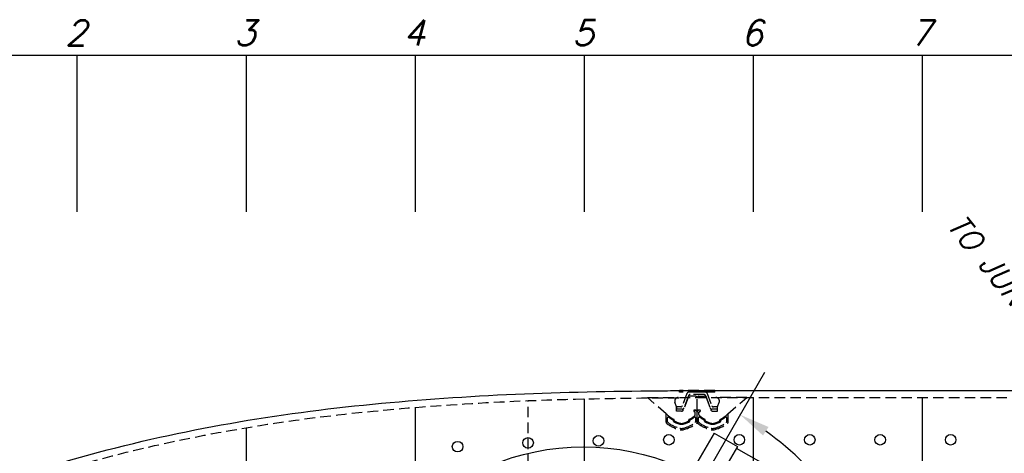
# Model space of a CAD drawing. Extents: x -135 to 10, y 84 to 175.
# Tile 20 of 53: x -87 to -52, y 114 to 129. Entities that reach past the tile are written whole.
import ezdxf

# ---------------------------------------------------------------- set-up
doc = ezdxf.new("R2010")
doc.units = 0
doc.header["$LTSCALE"] = 1.5
doc.header["$MEASUREMENT"] = 0
doc.linetypes.add('HIDDEN', pattern=[0.375, 0.25, -0.125])
doc.layers.get('0').update_dxf_attribs({"linetype": 'CONTINUOUS'})
doc.layers.get('DEFPOINTS').update_dxf_attribs({"linetype": 'CONTINUOUS'})
for name, color, linetype in [('DIM', 1, 'CONTINUOUS'), ('HULL', 7, 'CONTINUOUS'), ('HULL_INSET', 4, 'CONTINUOUS'), ('SPHERE_AFT', 7, 'CONTINUOUS'), ('SPHERE_FORW', 7, 'CONTINUOUS'), ('STATION3', 138, 'CONTINUOUS'), ('STATION4', 140, 'CONTINUOUS'), ('STATION5', 142, 'CONTINUOUS'), ('STATION6', 144, 'CONTINUOUS'), ('STATION7', 146, 'CONTINUOUS'), ('V_BAND_COMPRESSION', 6, 'CONTINUOUS'), ('V_BAND_TENSION', 5, 'CONTINUOUS')]:
    doc.layers.add(name, color=color, linetype=linetype)
doc.styles.add('ENGR', font='Romans', dxfattribs={"oblique": 15})
doc.dimstyles.get("Standard").update_dxf_attribs({"dimtxt": 0.18, "dimasz": 0.18, "dimexe": 0.18, "dimexo": 0.0625, "dimgap": 0.09, "dimtad": 0, "dimtih": 1, "dimtoh": 1, "dimdec": 4, "dimzin": 0, "dimtxsty": 'STANDARD', "dimcen": 0.09, "dimazin": 3, "dimtfac": 1, "dimtdec": 4, "dimtofl": 0, "dimtmove": 0, "dimatfit": 3, "dimtolj": 1, "dimtzin": 0})

# ---------------------------------------------------------------- blocks, each defined once
blk = doc.blocks.new('*D10')
at = {"color": 0, "linetype": 'BYBLOCK'}
for start, end in [(36.0828, 54.4378), (5.5622, 24.2706)]:
    blk.add_arc((-66.612, 105.266), 11.129, start, end, dxfattribs=at)
for points in [[(-60.237, 114.168), (-60.042, 114.471), (-61.047, 114.904)], [(-55.355, 106.353), (-55.715, 106.336), (-55.482, 105.266)]]:
    blk.add_solid(points, dxfattribs=at)
at = {"layer": 'DEFPOINTS', "color": 0, "linetype": 'BYBLOCK'}
for p in [(-60.173, 116.418), (-56.154, 109.072), (-100.578, 105.266), (-66.612, 105.266), (0.489, 105.266)]:
    blk.add_point(p, dxfattribs=at)
at = {"color": 0, "linetype": 'BYBLOCK', "insert": (-56.973, 110.831), "char_height": 0.9, "attachment_point": 5, "style": 'ENGR'}
blk.add_mtext('\\A1;60°', dxfattribs=at)
blk = doc.blocks.new('*D12')
at = {"color": 0, "linetype": 'BYBLOCK'}
for start, end in [(134.8361, 147.7198), (160.5061, 173.7354)]:
    blk.add_arc((-38.956, 105.266), 9.883, start, end, dxfattribs=at)
for points in [[(-46.043, 112.408), (-45.804, 112.14), (-45.117, 112.992)], [(-48.599, 106.335), (-48.959, 106.354), (-48.838, 105.266)]]:
    blk.add_solid(points, dxfattribs=at)
at = {"layer": 'DEFPOINTS', "color": 0, "linetype": 'BYBLOCK'}
for p in [(-45.943, 114.027), (-47.121, 110.833), (-100.578, 105.266), (-38.956, 105.266), (0.489, 105.266)]:
    blk.add_point(p, dxfattribs=at)
at = {"color": 0, "linetype": 'BYBLOCK', "insert": (-47.859, 109.554), "char_height": 0.9, "attachment_point": 5, "style": 'ENGR'}
blk.add_mtext('\\A1;51°', dxfattribs=at)

msp = doc.modelspace()

# ---------------------------------------------------------------- linework, layer by layer
for p, q in [((-66.612, 105.266), (-60.173, 116.418)), ((-61.971, 114.254), (-62.546, 113.258)), ((-61.971, 114.254), (-61.149, 113.779)), ((-61.149, 113.779), (-61.724, 112.783)), ((-61.185, 113.716), (-60.319, 113.216))]:
    msp.add_line(p, q)
at = {"layer": 'HULL', "color": 1}
for p, q in [((-96.578, 127.681), (-6.578, 127.681)), ((-84.578, 122.115), (-84.578, 127.681)), ((-78.578, 122.115), (-78.578, 127.681)), ((-72.578, 122.115), (-72.578, 127.681)), ((-66.578, 122.115), (-66.578, 127.681)), ((-60.578, 122.115), (-60.578, 127.681)), ((-54.578, 122.115), (-54.578, 127.681))]:
    msp.add_line(p, q, dxfattribs=at)
at = {"layer": 'HULL'}
msp.add_line((-63.203, 115.766), (-50.203, 115.766), dxfattribs=at)
at = {"layer": 'HULL', "color": 1, "linetype": 'HIDDEN'}
for p, q in [((-68.578, 95.126), (-68.578, 115.406)), ((-72.578, 95.366), (-72.578, 115.166))]:
    msp.add_line(p, q, dxfattribs=at)
at = {"layer": 'HULL', "linetype": 'HIDDEN'}
msp.add_line((-63.203, 115.516), (-50.203, 115.516), dxfattribs=at)
at = {"layer": 'HULL'}
for centre in [(-71.078, 113.772), (-68.578, 113.905), (-66.078, 113.978), (-63.578, 114.016), (-61.078, 114.016), (-58.578, 114.016), (-56.078, 114.016), (-53.578, 114.016)]:
    msp.add_circle(centre, 0.188, dxfattribs=at)
msp.add_open_spline([(-96.578, 105.27), (-96.574, 105.511), (-96.546, 105.753), (-96.393, 106.47), (-96.201, 106.934), (-95.776, 107.566), (-95.595, 107.772), (-95.212, 108.14), (-95.009, 108.305), (-94.362, 108.815), (-93.913, 109.152), (-92.985, 109.793), (-92.504, 110.094), (-91.519, 110.648), (-91.016, 110.905), (-89.435, 111.66), (-88.336, 112.112), (-86.103, 112.918), (-84.968, 113.268), (-82.179, 114.015), (-80.514, 114.368), (-77.163, 114.941), (-75.476, 115.154), (-72.096, 115.47), (-70.402, 115.581), (-67.012, 115.721), (-65.317, 115.747), (-63.483, 115.761), (-63.343, 115.762), (-63.203, 115.763)], degree=3, knots=[0, 0, 0, 0, 0.671981, 0.671981, 2.015943, 2.015943, 2.772562, 2.772562, 3.529182, 3.529182, 5.20334, 5.20334, 6.877498, 6.877498, 8.551657, 8.551657, 12.089324, 12.089324, 15.626992, 15.626992, 20.704023, 20.704023, 25.781054, 25.781054, 30.858085, 30.858085, 35.935117, 35.935117, 36.355018, 36.355018, 36.355018, 36.355018], dxfattribs=at)
at = {"layer": 'HULL', "linetype": 'HIDDEN'}
msp.add_open_spline([(-96.328, 105.266), (-96.316, 106.019), (-95.884, 107.277), (-94.298, 108.564), (-92.659, 109.762), (-90.615, 110.847), (-88.603, 111.739), (-86.597, 112.49), (-83.94, 113.324), (-80.607, 114.118), (-76.595, 114.788), (-72.585, 115.193), (-68.123, 115.46), (-64.995, 115.501), (-63.203, 115.512)], degree=3, knots=[0, 0, 0, 0, 2.258185, 3.623799, 6.076634, 8.354374, 10.54346, 12.679461, 14.77634, 18.892272, 22.947997, 26.969986, 30.97718, 36.35344, 36.35344, 36.35344, 36.35344], dxfattribs=at)
at = {"layer": 'HULL_INSET', "linetype": 'HIDDEN'}
for p, q in [((-63.672, 114.938), (-64.34, 115.516)), ((-64.34, 115.516), (-63.246, 115.516)), ((-63.303, 115.188), (-63.363, 115.347)), ((-62.9, 115.521), (-63.059, 115.085)), ((-62.64, 115.562), (-62.841, 115.562)), ((-62.578, 115.078), (-62.578, 115.5)), ((-62.578, 115.078), (-62.578, 115.5)), ((-62.515, 115.562), (-62.314, 115.562)), ((-62.256, 115.521), (-62.097, 115.085)), ((-60.816, 115.516), (-61.909, 115.516)), ((-61.853, 115.188), (-61.792, 115.347)), ((-61.484, 114.938), (-60.816, 115.516)), ((-63.303, 115.036), (-63.303, 115.188)), ((-63.129, 115.036), (-63.303, 115.036)), ((-62.696, 115.043), (-62.696, 115.043)), ((-62.666, 115.073), (-62.658, 115.073)), ((-62.666, 115.013), (-62.663, 115.013)), ((-62.658, 115.073), (-62.583, 115.073)), ((-62.643, 114.91), (-62.643, 114.993)), ((-62.498, 115.073), (-62.573, 115.073)), ((-62.513, 114.91), (-62.513, 114.993)), ((-62.49, 115.073), (-62.498, 115.073)), ((-62.49, 115.013), (-62.493, 115.013)), ((-62.46, 115.043), (-62.46, 115.043)), ((-62.027, 115.036), (-61.853, 115.036)), ((-61.853, 115.036), (-61.853, 115.188)), ((-63.39, 114.7), (-63.39, 114.72)), ((-62.868, 114.7), (-62.868, 114.72)), ((-62.287, 114.7), (-62.287, 114.72)), ((-61.766, 114.7), (-61.766, 114.72))]:
    msp.add_line(p, q, dxfattribs=at)
for centre, radius, start, end in [((-63.246, 115.391), 0.125, 90, 200.8617), ((-62.841, 115.5), 0.0625, 90, 160), ((-62.64, 115.5), 0.0625, 0, 90), ((-62.515, 115.5), 0.0625, 90, 180), ((-62.314, 115.5), 0.0625, 20, 90), ((-61.909, 115.391), 0.125, 339.1383, 90), ((-63.129, 115.111), 0.075, 270, 340), ((-62.666, 115.043), 0.03, 90, 180), ((-62.666, 115.043), 0.03, 180, 270), ((-62.663, 114.993), 0.02, 360, 90), ((-62.583, 115.078), 0.005, 270, 0), ((-62.573, 115.078), 0.005, 180, 270), ((-62.493, 114.993), 0.02, 90, 180), ((-62.49, 115.043), 0.03, 0, 90), ((-62.49, 115.043), 0.03, 270, 0), ((-62.027, 115.111), 0.075, 200, 270), ((-62.869, 115.758), 1.148, 225.61, 242.2629), ((-63.415, 114.72), 0.025, 0, 62.2629), ((-63.365, 114.7), 0.025, 180, 243.7935), ((-62.869, 115.707), 1.148, 243.7935, 253.1507), ((-63.389, 115.707), 1.148, 286.8493, 296.2065), ((-62.893, 114.7), 0.025, 296.2065, 360), ((-62.843, 114.72), 0.025, 117.7371, 180), ((-63.389, 115.758), 1.148, 297.7371, 309.3769), ((-62.693, 114.91), 0.05, 309.3769, 360), ((-62.463, 114.91), 0.05, 180, 230.6231), ((-61.766, 115.758), 1.148, 230.6231, 242.2629), ((-62.312, 114.72), 0.025, 0, 62.2629), ((-62.262, 114.7), 0.025, 180, 243.7935), ((-61.766, 115.707), 1.148, 243.7935, 253.1507), ((-62.287, 115.707), 1.148, 286.8493, 296.2065), ((-61.791, 114.7), 0.025, 296.2065, 0), ((-61.741, 114.72), 0.025, 117.7371, 180), ((-62.287, 115.758), 1.148, 297.7371, 314.39), ((-63.129, 114.848), 0.25, 253.1507, 286.8493), ((-62.027, 114.848), 0.25, 253.1507, 286.8493)]:
    msp.add_arc(centre, radius, start, end, dxfattribs=at)
at = {"layer": 'SPHERE_FORW'}
msp.add_circle((-66.612, 105.266), 8.5, dxfattribs=at)
at = {"layer": 'STATION3'}
msp.add_line((-78.578, 96.087), (-78.578, 114.445), dxfattribs=at)
at = {"layer": 'STATION4'}
msp.add_line((-72.578, 95.374), (-72.578, 115.166), dxfattribs=at)
at = {"layer": 'STATION5'}
msp.add_line((-66.578, 95.073), (-66.578, 115.468), dxfattribs=at)
at = {"layer": 'STATION6'}
msp.add_line((-60.578, 95.024), (-60.578, 115.516), dxfattribs=at)
at = {"layer": 'STATION7'}
msp.add_line((-54.578, 95.024), (-54.578, 115.516), dxfattribs=at)
at = {"layer": 'V_BAND_COMPRESSION', "linetype": 'HIDDEN'}
for p, q in [((-62.696, 115.043), (-62.696, 115.043)), ((-62.666, 115.073), (-62.658, 115.073)), ((-62.666, 115.013), (-62.663, 115.013)), ((-62.643, 114.91), (-62.643, 114.993)), ((-62.578, 114.643), (-62.578, 114.993)), ((-62.578, 114.643), (-62.578, 114.993)), ((-62.513, 114.91), (-62.513, 114.993)), ((-62.49, 115.073), (-62.498, 115.073)), ((-62.49, 115.013), (-62.493, 115.013)), ((-62.46, 115.043), (-62.46, 115.043)), ((-63.68, 114.643), (-63.68, 114.935)), ((-63.63, 114.657), (-63.63, 114.797)), ((-63.42, 114.681), (-63.42, 114.702)), ((-63.39, 114.7), (-63.39, 114.72)), ((-62.868, 114.7), (-62.868, 114.72)), ((-62.838, 114.681), (-62.838, 114.702)), ((-62.628, 114.657), (-62.628, 114.797)), ((-62.528, 114.657), (-62.528, 114.797)), ((-62.317, 114.681), (-62.317, 114.702)), ((-62.287, 114.7), (-62.287, 114.72)), ((-61.766, 114.7), (-61.766, 114.72)), ((-61.736, 114.681), (-61.736, 114.702)), ((-61.525, 114.657), (-61.525, 114.797)), ((-61.476, 114.643), (-61.476, 114.935))]:
    msp.add_line(p, q, dxfattribs=at)
for centre, radius, start, end in [((-62.666, 115.043), 0.03, 90, 180), ((-62.666, 115.043), 0.03, 180, 270), ((-62.663, 114.993), 0.02, 360, 90), ((-62.658, 114.993), 0.08, 360, 90), ((-62.498, 114.993), 0.08, 90, 180), ((-62.493, 114.993), 0.02, 90, 180), ((-62.49, 115.043), 0.03, 0, 90), ((-62.49, 115.043), 0.03, 270, 0), ((-63.675, 114.935), 0.005, 45.61, 180), ((-63.63, 114.643), 0.05, 180, 231.2295), ((-62.869, 115.758), 1.148, 225.61, 242.2629), ((-63.6, 114.797), 0.03, 52.7267, 180), ((-63.6, 114.657), 0.03, 180, 232.017), ((-62.869, 115.758), 1.178, 232.7267, 241.3963), ((-63.445, 114.702), 0.025, 0, 61.3963), ((-63.395, 114.681), 0.025, 180, 242.8617), ((-62.869, 115.707), 1.178, 242.8617, 253.711), ((-63.415, 114.72), 0.025, 0, 62.2629), ((-63.365, 114.7), 0.025, 180, 243.7935), ((-62.869, 115.707), 1.148, 243.7935, 253.1507), ((-63.389, 115.707), 1.178, 286.289, 297.1383), ((-63.389, 115.707), 1.148, 286.8493, 296.2065), ((-62.893, 114.7), 0.025, 296.2065, 360), ((-62.843, 114.72), 0.025, 117.7371, 180), ((-63.389, 115.758), 1.148, 297.7371, 309.3769), ((-62.863, 114.681), 0.025, 297.1383, 0), ((-62.813, 114.702), 0.025, 118.6037, 180), ((-63.389, 115.758), 1.178, 298.6037, 307.2733), ((-62.658, 114.797), 0.03, 0, 127.2733), ((-62.693, 114.91), 0.05, 309.3769, 360), ((-62.658, 114.657), 0.03, 307.983, 360), ((-62.628, 114.643), 0.05, 308.7705, 360), ((-62.528, 114.643), 0.05, 180, 231.2295), ((-62.498, 114.797), 0.03, 52.7267, 180), ((-62.498, 114.657), 0.03, 180, 232.017), ((-62.463, 114.91), 0.05, 180, 230.6231), ((-61.766, 115.758), 1.148, 230.6231, 242.2629), ((-61.766, 115.758), 1.178, 232.7267, 241.3963), ((-62.342, 114.702), 0.025, 0, 61.3963), ((-62.292, 114.681), 0.025, 180, 242.8617), ((-61.766, 115.707), 1.178, 242.8617, 253.711), ((-62.312, 114.72), 0.025, 0, 62.2629), ((-62.262, 114.7), 0.025, 180, 243.7935), ((-61.766, 115.707), 1.148, 243.7935, 253.1507), ((-62.287, 115.707), 1.178, 286.289, 297.1383), ((-62.287, 115.707), 1.148, 286.8493, 296.2065), ((-61.791, 114.7), 0.025, 296.2065, 0), ((-61.741, 114.72), 0.025, 117.7371, 180), ((-62.287, 115.758), 1.148, 297.7371, 314.39), ((-61.761, 114.681), 0.025, 297.1383, 0), ((-61.711, 114.702), 0.025, 118.6037, 180), ((-62.287, 115.758), 1.178, 298.6037, 307.2733), ((-61.555, 114.797), 0.03, 0, 127.2733), ((-61.555, 114.657), 0.03, 307.983, 360), ((-61.526, 114.643), 0.05, 308.7705, 360), ((-61.481, 114.935), 0.005, 0, 134.39), ((-62.933, 115.511), 1.163, 231.2295, 257.6237), ((-62.933, 115.511), 1.114, 232.017, 256.9064), ((-63.129, 114.848), 0.25, 253.1507, 286.8493), ((-63.129, 114.817), 0.25, 253.711, 286.289), ((-63.129, 114.67), 0.25, 256.9064, 283.0936), ((-63.129, 114.619), 0.25, 257.6237, 282.3763), ((-63.325, 115.511), 1.163, 282.3763, 308.7705), ((-63.325, 115.511), 1.114, 283.0936, 307.983), ((-61.831, 115.511), 1.163, 231.2295, 257.6237), ((-61.831, 115.511), 1.114, 232.017, 256.9064), ((-62.027, 114.848), 0.25, 253.1507, 286.8493), ((-62.027, 114.817), 0.25, 253.711, 286.289), ((-62.027, 114.67), 0.25, 256.9064, 283.0936), ((-62.027, 114.619), 0.25, 257.6237, 282.3763), ((-62.222, 115.511), 1.163, 282.3763, 308.7705), ((-62.222, 115.511), 1.114, 283.0936, 307.983)]:
    msp.add_arc(centre, radius, start, end, dxfattribs=at)
at = {"layer": 'V_BAND_TENSION', "linetype": 'HIDDEN'}
for p, q in [((-63.203, 115.704), (-63.203, 115.766)), ((-61.953, 115.766), (-63.203, 115.766)), ((-61.953, 115.704), (-63.203, 115.704)), ((-62.278, 115.704), (-62.878, 115.704)), ((-62.287, 115.704), (-62.869, 115.704)), ((-61.953, 115.704), (-61.953, 115.766)), ((-62.94, 115.661), (-63.098, 115.226)), ((-62.884, 115.581), (-63.042, 115.146)), ((-62.334, 115.624), (-62.822, 115.624)), ((-62.272, 115.581), (-62.114, 115.146)), ((-62.216, 115.661), (-62.058, 115.226)), ((-63.16, 115.183), (-63.203, 115.183)), ((-63.104, 115.103), (-63.203, 115.103)), ((-61.953, 115.103), (-62.052, 115.103)), ((-61.953, 115.183), (-61.996, 115.183))]:
    msp.add_line(p, q, dxfattribs=at)
at = {"layer": 'V_BAND_TENSION'}
for p, q in [((-63.203, 115.183), (-63.298, 115.183)), ((-63.298, 115.103), (-63.298, 115.183)), ((-63.203, 115.103), (-63.298, 115.103)), ((-61.858, 115.183), (-61.953, 115.183)), ((-61.858, 115.103), (-61.953, 115.103)), ((-61.858, 115.103), (-61.858, 115.183))]:
    msp.add_line(p, q, dxfattribs=at)
at = {"layer": 'V_BAND_TENSION', "linetype": 'HIDDEN'}
for centre, start, end in [((-62.878, 115.638), 90, 160), ((-62.278, 115.638), 20, 90), ((-62.822, 115.558), 90, 160), ((-62.334, 115.558), 20, 90), ((-63.16, 115.249), 270, 340), ((-63.104, 115.169), 270, 340), ((-62.052, 115.169), 200, 270), ((-61.996, 115.249), 200, 270)]:
    msp.add_arc(centre, 0.066, start, end, dxfattribs=at)

# ---------------------------------------------------------------- texts
at = {"layer": 'HULL', "color": 1, "style": 'ENGR', "oblique": 15}
for s, p in [('2', (-85.008, 128.022)), ('3', (-79.008, 128.022)), ('4', (-73.008, 128.022)), ('5', (-67.008, 128.022)), ('6', (-61.008, 128.022)), ('7', (-55.008, 128.022))]:
    msp.add_text(s, height=0.9, dxfattribs=at).set_placement(p)
at = {"layer": 'SPHERE_AFT', "color": 3, "style": 'ENGR', "oblique": 15}
msp.add_text('TO JUNCTION BOX', height=0.7695, rotation=308.5714, dxfattribs=at).set_placement((-53.742, 121.635))

# ---------------------------------------------------------------- dimensions: what is measured, and where the dimension line sits
at = {"layer": 'DIM'}
for base, line2, picture, middle in [((-56.154, 109.072), ((-66.612, 105.266), (-60.173, 116.418)), '*D10', (-56.973, 110.831)), ((-47.121, 110.833), ((-38.956, 105.266), (-45.943, 114.027)), '*D12', (-47.859, 109.554))]:
    dim = msp.add_angular_dim_2l(base=base, line1=((-100.578, 105.266), (0.489, 105.266)), line2=line2, dimstyle='STANDARD', override={"dimscale": 6, "dimtxt": 0.15, "dimexo": 0.125, "dimdec": 0, "dimtxsty": 'ENGR', "dimtdec": 0}, dxfattribs=at)
    dim.commit()
    dim.dimension.update_dxf_attribs({"geometry": picture, "text_midpoint": middle})

doc.saveas('drawing.dxf')
